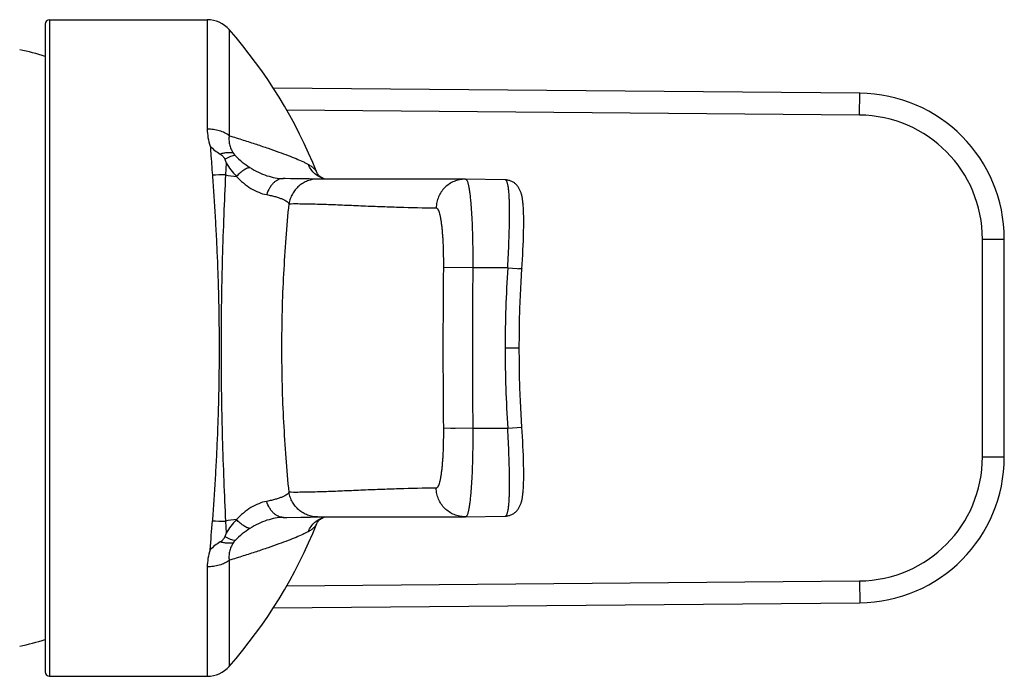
# Model space of a CAD drawing. Header units: millimetres. Extents: x -56 to 489, y -110 to 336.
# Tile 9 of 10: x 421 to 489, y -42 to 3. Entities that reach past the tile are written whole.
import ezdxf

# ---------------------------------------------------------------- set-up
doc = ezdxf.new("R2010")
doc.units = ezdxf.units.MM
doc.header["$LTSCALE"] = 23.1
doc.layers.get('0').update_dxf_attribs({"linetype": 'CONTINUOUS'})

msp = doc.modelspace()

# ---------------------------------------------------------------- linework, layer by layer
at = {"color": 7, "linetype": 'CONTINUOUS'}
for p, q in [((423.205, 2.74), (434.015, 2.74)), ((422.905, 2.44), (422.905, -41.96)), ((478.742, -2.299), (438.539, -1.948)), ((441.522, -7.725), (441.522, -7.725)), ((439.211, -8.15), (439.211, -8.15)), ((439.344, -8.153), (439.212, -8.15)), ((439.731, -8.158), (439.344, -8.153)), ((440.321, -8.167), (439.731, -8.158)), ((440.997, -8.176), (440.321, -8.167)), ((441.393, -8.181), (440.997, -8.176)), ((441.544, -8.182), (441.393, -8.181)), ((443.715, -8.182), (441.544, -8.182)), ((445.838, -8.184), (443.715, -8.182)), ((451.709, -8.193), (449.898, -8.191)), ((451.726, -8.193), (451.692, -8.193)), ((451.725, -8.193), (451.726, -8.193)), ((454.444, -8.241), (451.726, -8.193)), ((454.444, -8.241), (454.443, -8.241)), ((455.683, -12.408), (455.693, -12.103)), ((455.656, -13.045), (455.671, -12.723)), ((455.671, -12.723), (455.683, -12.408)), ((488.655, -27.222), (488.655, -12.298)), ((455.622, -13.7), (455.64, -13.372)), ((455.64, -13.372), (455.656, -13.045)), ((455.583, -14.324), (455.602, -14.026)), ((455.602, -14.026), (455.622, -13.7)), ((455.602, -25.496), (455.583, -25.196)), ((455.622, -25.822), (455.602, -25.496)), ((455.64, -26.15), (455.622, -25.822)), ((455.656, -26.477), (455.64, -26.15)), ((455.671, -26.799), (455.656, -26.477)), ((455.683, -27.115), (455.671, -26.799)), ((439.211, -31.37), (439.232, -31.37)), ((439.232, -31.37), (439.477, -31.366)), ((439.477, -31.366), (440.43, -31.352)), ((440.43, -31.352), (441.077, -31.343)), ((441.077, -31.343), (441.44, -31.339)), ((441.44, -31.339), (441.544, -31.338)), ((441.544, -31.338), (443.715, -31.338)), ((443.715, -31.338), (445.838, -31.336)), ((445.838, -31.336), (447.924, -31.333)), ((447.924, -31.333), (448.93, -31.331)), ((451.725, -31.327), (451.692, -31.327)), ((451.711, -31.327), (454.444, -31.28)), ((451.726, -31.327), (451.725, -31.327)), ((454.443, -31.28), (454.444, -31.28)), ((441.522, -31.795), (441.522, -31.795)), ((438.539, -37.572), (478.742, -37.222)), ((423.205, -42.26), (434.015, -42.26))]:
    msp.add_line(p, q, dxfattribs=at)
at = {"color": 9, "linetype": 'CONTINUOUS'}
for p, q in [((423.205, 2.74), (423.205, -42.26)), ((434.015, 2.74), (434.015, -4.758)), ((435.518, 2.059), (435.518, -5.212)), ((478.729, -3.799), (478.742, -2.299)), ((478.729, -3.799), (439.455, -3.456)), ((435.3, -7.068), (435.262, -7.903)), ((441.52, -7.722), (441.522, -7.725)), ((487.155, -12.298), (488.655, -12.298)), ((487.155, -27.222), (487.155, -12.298)), ((452.215, -14.264), (450.198, -14.245)), ((454.613, -14.259), (455.583, -14.324)), ((455.344, -14.308), (455.554, -14.322)), ((454.431, -19.76), (455.404, -19.76)), ((452.215, -25.256), (450.198, -25.275)), ((450.817, -25.269), (450.703, -25.27)), ((454.613, -25.261), (455.583, -25.196)), ((455.554, -25.198), (455.578, -25.197)), ((487.155, -27.222), (488.655, -27.222)), ((435.262, -31.617), (435.3, -32.453)), ((441.521, -31.799), (441.522, -31.795)), ((435.518, -34.308), (435.518, -41.579)), ((434.015, -34.762), (434.015, -42.26)), ((439.455, -36.064), (478.729, -35.722)), ((478.729, -35.722), (478.742, -37.222))]:
    msp.add_line(p, q, dxfattribs=at)
at = {"color": 7, "linetype": 'CONTINUOUS'}
for points in [[(442.094, -8.182), (442.031, -8.161), (441.966, -8.136), (441.905, -8.108), (441.847, -8.076), (441.792, -8.041), (441.739, -8.003), (441.691, -7.962), (441.647, -7.918), (441.607, -7.871), (441.572, -7.822), (441.542, -7.77), (441.522, -7.725)], [(449.898, -8.191), (447.923, -8.188), (445.838, -8.184)], [(455.693, -12.103), (455.697, -11.955), (455.701, -11.81), (455.704, -11.67), (455.706, -11.533), (455.708, -11.401), (455.709, -11.272), (455.709, -11.148), (455.709, -11.027), (455.708, -10.911), (455.707, -10.799), (455.705, -10.691), (455.703, -10.587), (455.7, -10.487), (455.696, -10.391), (455.692, -10.299), (455.687, -10.21), (455.682, -10.125), (455.677, -10.044), (455.671, -9.966), (455.664, -9.891), (455.657, -9.819), (455.649, -9.75), (455.641, -9.683), (455.633, -9.62), (455.624, -9.558), (455.614, -9.499), (455.604, -9.442), (455.593, -9.386), (455.581, -9.332), (455.569, -9.28), (455.556, -9.228), (455.541, -9.178), (455.526, -9.129), (455.51, -9.08), (455.492, -9.031), (455.473, -8.983), (455.452, -8.936), (455.429, -8.888), (455.404, -8.842), (455.378, -8.796), (455.35, -8.752), (455.32, -8.709), (455.288, -8.667), (455.255, -8.627), (455.22, -8.588), (455.184, -8.551), (455.146, -8.516), (455.106, -8.483), (455.065, -8.451), (455.022, -8.421), (454.977, -8.393), (454.931, -8.367), (454.883, -8.343), (454.834, -8.321), (454.783, -8.302), (454.731, -8.285), (454.679, -8.271), (454.626, -8.259), (454.572, -8.251), (454.518, -8.245), (454.464, -8.241), (454.444, -8.241)], [(455.404, -19.76), (455.408, -18.871), (455.423, -17.957), (455.448, -17.043), (455.484, -16.13), (455.529, -15.216), (455.583, -14.324)], [(455.583, -25.196), (455.529, -24.306), (455.484, -23.393), (455.449, -22.479), (455.423, -21.565), (455.408, -20.652), (455.404, -19.76)], [(454.444, -31.28), (454.463, -31.279), (454.517, -31.276), (454.571, -31.27), (454.624, -31.261), (454.678, -31.25), (454.73, -31.236), (454.782, -31.219), (454.832, -31.2), (454.882, -31.178), (454.93, -31.154), (454.976, -31.128), (455.021, -31.1), (455.064, -31.07), (455.105, -31.039), (455.145, -31.005), (455.183, -30.97), (455.219, -30.933), (455.254, -30.895), (455.288, -30.854), (455.319, -30.813), (455.349, -30.77), (455.377, -30.725), (455.404, -30.68), (455.428, -30.633), (455.451, -30.586), (455.472, -30.538), (455.492, -30.49), (455.509, -30.442), (455.526, -30.393), (455.541, -30.343), (455.555, -30.293), (455.569, -30.242), (455.581, -30.189), (455.593, -30.135), (455.604, -30.08), (455.614, -30.023), (455.623, -29.963), (455.633, -29.902), (455.641, -29.838), (455.649, -29.772), (455.657, -29.703), (455.664, -29.631), (455.67, -29.556), (455.677, -29.478), (455.682, -29.396), (455.687, -29.312), (455.692, -29.223), (455.696, -29.131), (455.699, -29.035), (455.702, -28.935), (455.705, -28.831), (455.707, -28.723), (455.708, -28.611), (455.709, -28.495), (455.709, -28.374), (455.709, -28.25), (455.708, -28.121), (455.706, -27.989), (455.704, -27.852), (455.701, -27.712), (455.697, -27.567), (455.693, -27.42), (455.683, -27.115)], [(441.522, -31.795), (441.542, -31.751), (441.571, -31.699), (441.606, -31.65), (441.646, -31.603), (441.691, -31.559), (441.739, -31.518), (441.791, -31.48), (441.846, -31.445), (441.905, -31.413), (441.966, -31.385), (442.03, -31.359), (442.094, -31.338)], [(448.93, -31.331), (450.822, -31.328), (451.691, -31.327)]]:
    msp.add_lwpolyline(points, dxfattribs=at)
at = {"color": 9, "linetype": 'CONTINUOUS'}
for points in [[(455.554, -14.322), (455.572, -14.323), (455.578, -14.324), (455.582, -14.324), (455.583, -14.324), (455.583, -14.324)], [(451.004, -25.267), (450.939, -25.268), (450.877, -25.268)], [(455.578, -25.197), (455.582, -25.196), (455.583, -25.196), (455.583, -25.196)]]:
    msp.add_lwpolyline(points, dxfattribs=at)
at = {"color": 7, "linetype": 'CONTINUOUS'}
for centre, radius, start, end in [((423.205, 2.44), 0.3, 90, 180), ((434.015, 0.74), 2, 41.25222, 90), ((409.957, -20.36), 34, 21.81518, 41.25222), ((417.099, -18.438), 19.542, 72.71631, 78.02107), ((478.655, -12.298), 10, 0, 89.5), ((451.775, -2.028), 17.228, 196.16592, 197.0104), ((439.283, -5), 3.151, 268.69572, 269.06048), ((478.655, -27.222), 10, 270.5, 360), ((439.283, -34.521), 3.151, 90.93918, 91.3063), ((409.957, -19.16), 34, 318.74778, 338.18501), ((452.581, -37.732), 18.069, 163.01106, 163.81626), ((417.099, -21.082), 19.542, 281.97893, 287.28369), ((434.015, -40.26), 2, 270, 318.74778), ((423.205, -41.96), 0.3, 180, 270)]:
    msp.add_arc(centre, radius, start, end, dxfattribs=at)
at = {"color": 9, "linetype": 'CONTINUOUS'}
for centre, radius, start, end in [((478.655, -12.298), 8.5, 0, 89.5), ((434.988, -17.172), 9.273, 88.30659, 93.8598), ((436.618, -0.61), 7.418, 259.46471, 265.34196), ((439.219, -8.941), 0.79, 89.10664, 90.56084), ((1038.938, -19.76), 588.766, 179.463284, 180.536716), ((1036.879, -19.76), 584.689, 179.461453, 180.538547), ((454.969, -673.106), 658.847, 90.031009, 90.239497), ((537.782, -19.761), 83.351, 176.21519, 179.99958), ((537.832, -19.758), 83.401, 180.00155, 183.78368), ((454.969, 633.736), 658.998, 269.760557, 269.968997), ((478.655, -27.222), 8.5, 270.5, 360), ((-328.347, 23.58), 764.704, 355.711982, 355.862007), ((434.987, -22.375), 9.247, 266.13309, 271.70201), ((436.62, -38.921), 7.428, 94.66179, 100.53113), ((439.219, -30.579), 0.79, 269.43017, 270.89303)]:
    msp.add_arc(centre, radius, start, end, dxfattribs=at)
for points, knots in [([(434.015, -4.758), (434.015, -4.952), (434.048, -5.348), (434.149, -5.733), (434.217, -5.923)], [0, 0, 0, 0, 0.490184, 1, 1, 1, 1]), ([(435.518, -5.212), (435.421, -5.138), (435.203, -5.007), (434.837, -4.865), (434.435, -4.778), (434.156, -4.758), (434.015, -4.758)], [0, 0, 0, 0, 0.22967, 0.476029, 0.734745, 1, 1, 1, 1]), ([(435.518, -5.212), (435.504, -5.307), (435.492, -5.505), (435.531, -5.808), (435.632, -6.117), (435.736, -6.315), (435.798, -6.412)], [0, 0, 0, 0, 0.228584, 0.469433, 0.725993, 1, 1, 1, 1]), ([(435.518, -5.212), (435.842, -5.308), (436.463, -5.5), (437.221, -5.747), (437.788, -5.937), (438.302, -6.111), (438.891, -6.316), (439.532, -6.551), (440.085, -6.769), (440.489, -6.946), (440.766, -7.082), (440.889, -7.149), (440.947, -7.182)], [0, 0, 0, 0, 0.175054, 0.33741, 0.413348, 0.485598, 0.618876, 0.737007, 0.839866, 0.92746, 0.96559, 1, 1, 1, 1]), ([(434.217, -5.923), (434.229, -6.085), (434.278, -6.75), (434.327, -7.416), (434.364, -7.92)], [0, 0, 0, 0, 0.242873, 1, 1, 1, 1]), ([(435.798, -6.412), (435.734, -6.396), (435.596, -6.376), (435.377, -6.378), (435.14, -6.41), (434.979, -6.449), (434.897, -6.473)], [0, 0, 0, 0, 0.216694, 0.456242, 0.718061, 1, 1, 1, 1]), ([(435.92, -6.569), (435.871, -6.572), (435.766, -6.591), (435.601, -6.644), (435.418, -6.722), (435.293, -6.788), (435.228, -6.824)], [0, 0, 0, 0, 0.197128, 0.430737, 0.699431, 1, 1, 1, 1]), ([(435.798, -6.412), (435.806, -6.425), (435.843, -6.48), (435.885, -6.532), (435.92, -6.569)], [0, 0, 0, 0, 0.236971, 1, 1, 1, 1]), ([(435.92, -6.569), (436.073, -6.728), (436.399, -7.024), (436.757, -7.28), (436.942, -7.396)], [0, 0, 0, 0, 0.501657, 1, 1, 1, 1]), ([(435.3, -7.068), (435.404, -7.235), (435.628, -7.559), (435.882, -7.86), (436.016, -8.004)], [0, 0, 0, 0, 0.501025, 1, 1, 1, 1]), ([(436.942, -7.396), (436.911, -7.398), (436.845, -7.409), (436.743, -7.444), (436.634, -7.496), (436.518, -7.566), (436.396, -7.653), (436.223, -7.795), (436.098, -7.917), (436.016, -8.004)], [0, 0, 0, 0, 0.082865, 0.177519, 0.284831, 0.404924, 0.537404, 0.6815, 1, 1, 1, 1]), ([(436.942, -7.396), (437.128, -7.514), (437.506, -7.723), (438.089, -7.96), (438.659, -8.106), (439.033, -8.146), (439.211, -8.15)], [0, 0, 0, 0, 0.272925, 0.534687, 0.778976, 1, 1, 1, 1]), ([(440.947, -7.182), (441.019, -7.223), (441.15, -7.307), (441.318, -7.445), (441.427, -7.564), (441.489, -7.656), (441.512, -7.7), (441.52, -7.722)], [0, 0, 0, 0, 0.311932, 0.584027, 0.813812, 0.912387, 1, 1, 1, 1]), ([(442.074, -8.182), (441.948, -8.148), (441.703, -8.051), (441.379, -7.826), (441.118, -7.533), (440.994, -7.302), (440.947, -7.182)], [0, 0, 0, 0, 0.25138, 0.501797, 0.751265, 1, 1, 1, 1]), ([(434.364, -7.92), (434.396, -8.37), (434.46, -9.288), (434.549, -10.688), (434.63, -12.131), (434.699, -13.612), (434.745, -14.866), (434.775, -15.882), (434.794, -16.652), (434.808, -17.426), (434.818, -18.202), (434.824, -18.981), (434.826, -19.5), (434.826, -19.76)], [0, 0, 0, 0, 0.114294, 0.23281, 0.354985, 0.480241, 0.607984, 0.672599, 0.737606, 0.802928, 0.868487, 0.934205, 1, 1, 1, 1]), ([(435.262, -7.903), (435.22, -8.817), (435.137, -10.708), (435.055, -13.106), (435.005, -15.104), (434.982, -16.383), (434.969, -17.416), (434.962, -18.196), (434.958, -18.977), (434.957, -19.499), (434.957, -19.76)], [0, 0, 0, 0, 0.231357, 0.478737, 0.606754, 0.736747, 0.802275, 0.868048, 0.933984, 1, 1, 1, 1]), ([(436.016, -8.004), (436.164, -8.162), (436.475, -8.458), (436.986, -8.829), (437.524, -9.103), (437.901, -9.215), (438.086, -9.25)], [0, 0, 0, 0, 0.265079, 0.522938, 0.769484, 1, 1, 1, 1]), ([(439.211, -8.151), (439.154, -8.151), (439.036, -8.165), (438.865, -8.225), (438.701, -8.32), (438.547, -8.45), (438.406, -8.611), (438.233, -8.871), (438.137, -9.094), (438.086, -9.25)], [0, 0, 0, 0, 0.103563, 0.210305, 0.322608, 0.442136, 0.569784, 0.705738, 1, 1, 1, 1]), ([(441.582, -8.182), (441.465, -8.182), (441.231, -8.203), (440.892, -8.296), (440.573, -8.448), (440.287, -8.654), (440.04, -8.908), (439.842, -9.201), (439.698, -9.525), (439.641, -9.754), (439.623, -9.87)], [0, 0, 0, 0, 0.124533, 0.249129, 0.373848, 0.498731, 0.623801, 0.749055, 0.87447, 1, 1, 1, 1]), ([(451.691, -8.193), (451.563, -8.193), (451.306, -8.218), (450.936, -8.33), (450.594, -8.512), (450.293, -8.757), (450.045, -9.056), (449.858, -9.398), (449.741, -9.769), (449.711, -10.028), (449.709, -10.157)], [0, 0, 0, 0, 0.124441, 0.248964, 0.373645, 0.49853, 0.623639, 0.748955, 0.874432, 1, 1, 1, 1]), ([(451.726, -8.193), (451.731, -8.193), (451.74, -8.195), (451.754, -8.201), (451.767, -8.211), (451.786, -8.23), (451.809, -8.264), (451.834, -8.316), (451.859, -8.382), (451.883, -8.462), (451.908, -8.556), (451.941, -8.709), (451.979, -8.932), (452.021, -9.239), (452.059, -9.594), (452.094, -9.993), (452.125, -10.434), (452.152, -10.911), (452.174, -11.42), (452.199, -12.148), (452.216, -13.099), (452.218, -13.871), (452.215, -14.265)], [0, 0, 0, 0, 0.002202, 0.004562, 0.007207, 0.010227, 0.017603, 0.026976, 0.038459, 0.052099, 0.067906, 0.085872, 0.128172, 0.178668, 0.23691, 0.302366, 0.374432, 0.452411, 0.535558, 0.623087, 0.807945, 1, 1, 1, 1]), ([(454.613, -14.259), (454.634, -13.869), (454.672, -13.105), (454.708, -12.162), (454.726, -11.441), (454.735, -10.936), (454.737, -10.463), (454.734, -10.026), (454.724, -9.63), (454.707, -9.278), (454.683, -8.973), (454.656, -8.751), (454.629, -8.6), (454.608, -8.507), (454.586, -8.427), (454.562, -8.362), (454.536, -8.31), (454.509, -8.272), (454.478, -8.247), (454.455, -8.241), (454.444, -8.241)], [0, 0, 0, 0, 0.192112, 0.376992, 0.464518, 0.547643, 0.625567, 0.697535, 0.762849, 0.820891, 0.871131, 0.913141, 0.93097, 0.946655, 0.9602, 0.971641, 0.981061, 0.988633, 0.994716, 1, 1, 1, 1]), ([(438.086, -9.25), (438.194, -9.269), (438.397, -9.311), (438.681, -9.383), (438.927, -9.459), (439.138, -9.539), (439.312, -9.619), (439.45, -9.7), (439.554, -9.781), (439.606, -9.841), (439.623, -9.87)], [0, 0, 0, 0, 0.19447, 0.367944, 0.520779, 0.653524, 0.76682, 0.861444, 0.938511, 1, 1, 1, 1]), ([(439.13, -19.76), (439.13, -18.909), (439.152, -17.216), (439.252, -14.704), (439.409, -12.259), (439.548, -10.656), (439.623, -9.87)], [0, 0, 0, 0, 0.2579, 0.51267, 0.761115, 1, 1, 1, 1]), ([(439.623, -9.87), (440.02, -9.866), (440.82, -9.87), (442.035, -9.905), (443.279, -9.955), (444.554, -10.01), (445.852, -10.063), (447.572, -10.122), (448.859, -10.15), (449.709, -10.157)], [0, 0, 0, 0, 0.117888, 0.237838, 0.361253, 0.488149, 0.617433, 0.74728, 1, 1, 1, 1]), ([(449.709, -10.157), (449.718, -10.157), (449.738, -10.161), (449.765, -10.178), (449.791, -10.204), (449.817, -10.239), (449.842, -10.284), (449.867, -10.338), (449.891, -10.402), (449.924, -10.504), (449.963, -10.655), (450.005, -10.862), (450.043, -11.102), (450.078, -11.371), (450.109, -11.668), (450.135, -11.989), (450.158, -12.332), (450.182, -12.822), (450.199, -13.461), (450.201, -13.981), (450.198, -14.245)], [0, 0, 0, 0, 0.006543, 0.013858, 0.022522, 0.032879, 0.045116, 0.059334, 0.075582, 0.093877, 0.136562, 0.187146, 0.245227, 0.310314, 0.38183, 0.459091, 0.541368, 0.627899, 0.810465, 1, 1, 1, 1]), ([(434.826, -19.76), (434.826, -20.02), (434.824, -20.54), (434.818, -21.318), (434.808, -22.095), (434.789, -23.124), (434.755, -24.398), (434.699, -25.909), (434.63, -27.389), (434.549, -28.833), (434.46, -30.232), (434.396, -31.15), (434.364, -31.6)], [0, 0, 0, 0, 0.065795, 0.131513, 0.197072, 0.262394, 0.392015, 0.519758, 0.645014, 0.767189, 0.885705, 1, 1, 1, 1]), ([(434.957, -19.76), (434.957, -20.021), (434.958, -20.543), (434.962, -21.325), (434.969, -22.105), (434.982, -23.138), (435.005, -24.417), (435.055, -26.415), (435.137, -28.812), (435.22, -30.703), (435.262, -31.617)], [0, 0, 0, 0, 0.066016, 0.131952, 0.197725, 0.263253, 0.393246, 0.521262, 0.768643, 1, 1, 1, 1]), ([(439.623, -29.65), (439.548, -28.865), (439.409, -27.262), (439.252, -24.816), (439.152, -22.305), (439.13, -20.612), (439.13, -19.76)], [0, 0, 0, 0, 0.238885, 0.48733, 0.7421, 1, 1, 1, 1]), ([(450.198, -25.275), (450.201, -25.54), (450.199, -26.059), (450.182, -26.699), (450.158, -27.188), (450.135, -27.531), (450.109, -27.852), (450.078, -28.149), (450.043, -28.419), (450.005, -28.658), (449.963, -28.865), (449.924, -29.016), (449.891, -29.119), (449.867, -29.182), (449.842, -29.236), (449.817, -29.281), (449.791, -29.317), (449.765, -29.343), (449.738, -29.359), (449.718, -29.363), (449.709, -29.363)], [0, 0, 0, 0, 0.189534, 0.3721, 0.458631, 0.540909, 0.61817, 0.689685, 0.754772, 0.812854, 0.863438, 0.906123, 0.924418, 0.940665, 0.954883, 0.967121, 0.977478, 0.986142, 0.993457, 1, 1, 1, 1]), ([(452.215, -25.256), (452.218, -25.649), (452.216, -26.421), (452.199, -27.373), (452.174, -28.101), (452.152, -28.61), (452.125, -29.087), (452.094, -29.527), (452.059, -29.927), (452.021, -30.281), (451.979, -30.588), (451.941, -30.812), (451.908, -30.964), (451.883, -31.058), (451.859, -31.139), (451.834, -31.205), (451.809, -31.257), (451.786, -31.291), (451.767, -31.31), (451.754, -31.32), (451.74, -31.326), (451.731, -31.327), (451.726, -31.327)], [0, 0, 0, 0, 0.192054, 0.376913, 0.464442, 0.547588, 0.625568, 0.697634, 0.76309, 0.821331, 0.871828, 0.914128, 0.932094, 0.947901, 0.961541, 0.973024, 0.982397, 0.989773, 0.992793, 0.995438, 0.997798, 1, 1, 1, 1]), ([(454.444, -31.28), (454.455, -31.28), (454.478, -31.273), (454.509, -31.249), (454.536, -31.211), (454.562, -31.159), (454.586, -31.093), (454.608, -31.013), (454.629, -30.92), (454.656, -30.769), (454.683, -30.547), (454.707, -30.243), (454.724, -29.891), (454.734, -29.494), (454.737, -29.057), (454.735, -28.584), (454.726, -28.08), (454.708, -27.358), (454.672, -26.415), (454.634, -25.651), (454.613, -25.262)], [0, 0, 0, 0, 0.005284, 0.011367, 0.01894, 0.028359, 0.0398, 0.053345, 0.06903, 0.086859, 0.128869, 0.179109, 0.237151, 0.302465, 0.374433, 0.452357, 0.535482, 0.623008, 0.807888, 1, 1, 1, 1]), ([(439.623, -29.65), (439.606, -29.68), (439.554, -29.74), (439.45, -29.82), (439.312, -29.901), (439.138, -29.982), (438.927, -30.061), (438.681, -30.137), (438.397, -30.209), (438.194, -30.251), (438.086, -30.271)], [0, 0, 0, 0, 0.061489, 0.138557, 0.233181, 0.346477, 0.47922, 0.632054, 0.805528, 1, 1, 1, 1]), ([(449.709, -29.363), (448.859, -29.371), (447.572, -29.398), (445.852, -29.457), (444.554, -29.51), (443.279, -29.565), (442.035, -29.615), (440.82, -29.65), (440.02, -29.655), (439.623, -29.65)], [0, 0, 0, 0, 0.25272, 0.382567, 0.511851, 0.638747, 0.762162, 0.882112, 1, 1, 1, 1]), ([(441.582, -31.338), (441.465, -31.338), (441.231, -31.317), (440.892, -31.224), (440.573, -31.072), (440.287, -30.866), (440.04, -30.613), (439.842, -30.32), (439.698, -29.996), (439.641, -29.766), (439.623, -29.65)], [0, 0, 0, 0, 0.124533, 0.249129, 0.373848, 0.498731, 0.623801, 0.749055, 0.87447, 1, 1, 1, 1]), ([(451.691, -31.327), (451.563, -31.328), (451.306, -31.302), (450.936, -31.191), (450.594, -31.009), (450.293, -30.763), (450.045, -30.464), (449.858, -30.122), (449.741, -29.751), (449.711, -29.492), (449.709, -29.363)], [0, 0, 0, 0, 0.124441, 0.248964, 0.373645, 0.49853, 0.623639, 0.748955, 0.874432, 1, 1, 1, 1]), ([(438.086, -30.271), (437.901, -30.305), (437.524, -30.417), (436.986, -30.692), (436.475, -31.063), (436.164, -31.359), (436.016, -31.517)], [0, 0, 0, 0, 0.230511, 0.477056, 0.734917, 1, 1, 1, 1]), ([(439.211, -31.37), (439.154, -31.369), (439.036, -31.355), (438.865, -31.296), (438.701, -31.2), (438.547, -31.07), (438.406, -30.909), (438.233, -30.649), (438.137, -30.427), (438.086, -30.271)], [0, 0, 0, 0, 0.103563, 0.210308, 0.322612, 0.442141, 0.56979, 0.705743, 1, 1, 1, 1]), ([(436.016, -31.517), (435.882, -31.66), (435.628, -31.961), (435.404, -32.285), (435.3, -32.453)], [0, 0, 0, 0, 0.49897, 1, 1, 1, 1]), ([(436.942, -32.124), (436.911, -32.122), (436.845, -32.111), (436.743, -32.077), (436.634, -32.024), (436.518, -31.954), (436.396, -31.867), (436.223, -31.725), (436.098, -31.604), (436.016, -31.517)], [0, 0, 0, 0, 0.082867, 0.177522, 0.284834, 0.404927, 0.537407, 0.681502, 1, 1, 1, 1]), ([(439.211, -31.37), (439.033, -31.374), (438.659, -31.414), (438.089, -31.561), (437.506, -31.797), (437.128, -32.006), (436.942, -32.124)], [0, 0, 0, 0, 0.221022, 0.465311, 0.727073, 1, 1, 1, 1]), ([(440.947, -32.338), (440.994, -32.218), (441.118, -31.987), (441.379, -31.694), (441.703, -31.469), (441.948, -31.372), (442.074, -31.338)], [0, 0, 0, 0, 0.248735, 0.498203, 0.74862, 1, 1, 1, 1]), ([(440.947, -32.338), (440.889, -32.371), (440.766, -32.438), (440.489, -32.574), (440.086, -32.751), (439.532, -32.969), (438.891, -33.204), (438.302, -33.409), (437.788, -33.583), (437.221, -33.773), (436.463, -34.021), (435.842, -34.212), (435.518, -34.308)], [0, 0, 0, 0, 0.034409, 0.072539, 0.160137, 0.263003, 0.38114, 0.514421, 0.58667, 0.662606, 0.824953, 1, 1, 1, 1]), ([(436.942, -32.124), (436.757, -32.241), (436.399, -32.497), (436.073, -32.793), (435.92, -32.952)], [0, 0, 0, 0, 0.498334, 1, 1, 1, 1]), ([(440.947, -32.338), (441.019, -32.297), (441.15, -32.213), (441.318, -32.075), (441.427, -31.957), (441.489, -31.864), (441.512, -31.82), (441.521, -31.799)], [0, 0, 0, 0, 0.31193, 0.584012, 0.813793, 0.912373, 1, 1, 1, 1]), ([(435.798, -33.109), (435.734, -33.124), (435.596, -33.144), (435.377, -33.142), (435.14, -33.11), (434.979, -33.071), (434.897, -33.047)], [0, 0, 0, 0, 0.216695, 0.456243, 0.718061, 1, 1, 1, 1]), ([(435.92, -32.952), (435.871, -32.948), (435.766, -32.929), (435.601, -32.877), (435.418, -32.798), (435.293, -32.733), (435.228, -32.696)], [0, 0, 0, 0, 0.197129, 0.430738, 0.699432, 1, 1, 1, 1]), ([(435.92, -32.952), (435.908, -32.964), (435.863, -33.014), (435.824, -33.067), (435.798, -33.109)], [0, 0, 0, 0, 0.263666, 1, 1, 1, 1]), ([(434.217, -33.597), (434.149, -33.787), (434.048, -34.172), (434.015, -34.568), (434.015, -34.762)], [0, 0, 0, 0, 0.509815, 1, 1, 1, 1]), ([(435.798, -33.109), (435.736, -33.206), (435.632, -33.403), (435.531, -33.712), (435.492, -34.016), (435.504, -34.213), (435.518, -34.308)], [0, 0, 0, 0, 0.274003, 0.530564, 0.771414, 1, 1, 1, 1]), ([(435.518, -34.308), (435.421, -34.382), (435.203, -34.514), (434.837, -34.655), (434.435, -34.743), (434.156, -34.762), (434.015, -34.762)], [0, 0, 0, 0, 0.22967, 0.476029, 0.734745, 1, 1, 1, 1])]:
    msp.add_open_spline(points, degree=3, knots=knots, dxfattribs=at)
at = {"color": 7, "linetype": 'CONTINUOUS'}
for points, knots in [([(434.217, -5.923), (434.311, -6.029), (434.527, -6.228), (434.769, -6.394), (434.897, -6.473)], [0, 0, 0, 0, 0.485408, 1, 1, 1, 1]), ([(434.897, -6.473), (434.933, -6.496), (435.002, -6.544), (435.096, -6.626), (435.164, -6.703), (435.207, -6.77), (435.222, -6.806), (435.228, -6.824)], [0, 0, 0, 0, 0.259179, 0.514248, 0.763038, 0.883623, 1, 1, 1, 1]), ([(434.897, -33.047), (434.769, -33.126), (434.527, -33.292), (434.311, -33.491), (434.217, -33.597)], [0, 0, 0, 0, 0.514592, 1, 1, 1, 1]), ([(434.897, -33.047), (434.933, -33.025), (435.002, -32.976), (435.096, -32.894), (435.164, -32.817), (435.207, -32.75), (435.222, -32.714), (435.228, -32.696)], [0, 0, 0, 0, 0.259175, 0.514243, 0.763036, 0.883622, 1, 1, 1, 1])]:
    msp.add_open_spline(points, degree=3, knots=knots, dxfattribs=at)

doc.saveas('drawing.dxf')
